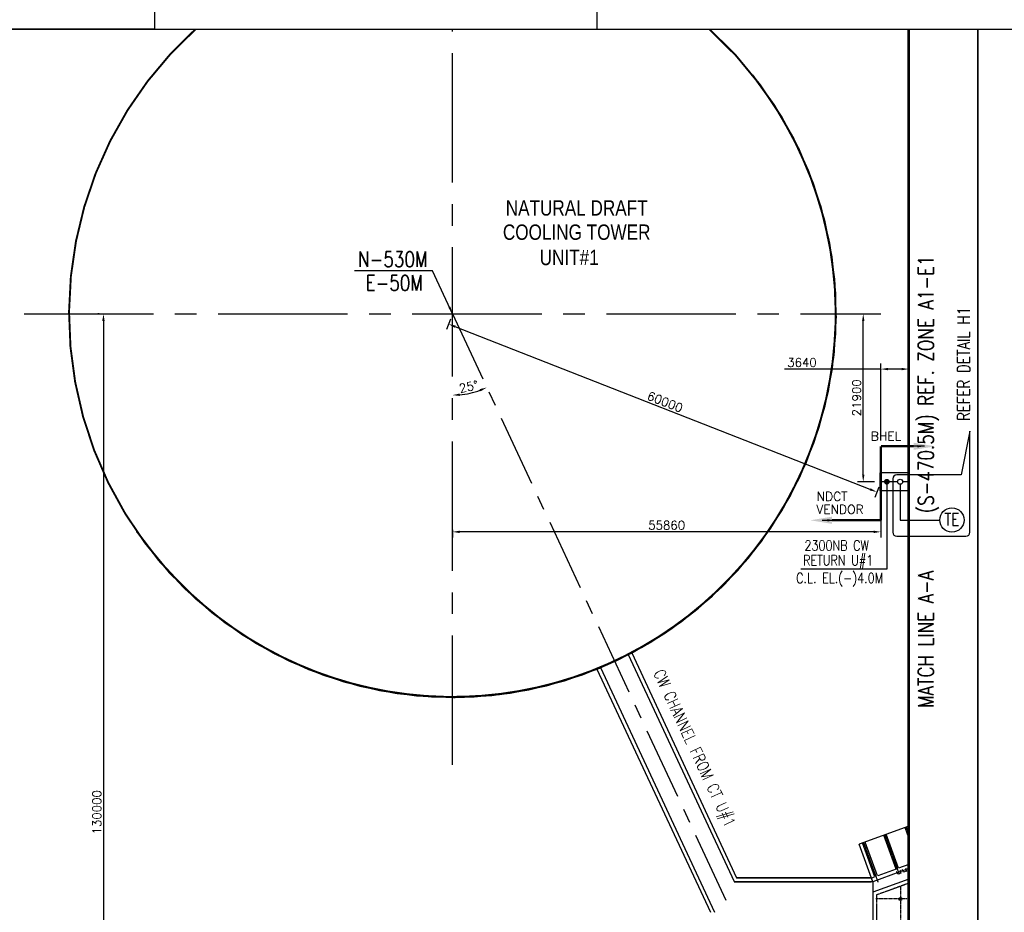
# Model space of a CAD drawing. Header units: inches. Extents: x -341304 to 31571016, y -692717 to 2132253.
# Tile 30 of 256: x 346813 to 432404, y -498319 to -420725. Entities that reach past the tile are written whole.
import ezdxf
from ezdxf.enums import TextEntityAlignment as Align

# ---------------------------------------------------------------- set-up
doc = ezdxf.new("R2010")
doc.units = ezdxf.units.IN
doc.header["$MEASUREMENT"] = 0
for name, pattern in [('CENTER', [2, 1.25, -0.25, 0.25, -0.25]), ('CENTER2', [1.125, 0.75, -0.125, 0.125, -0.125]), ('DASHDOT', [1, 0.5, -0.25, 0, -0.25]), ('HIDDEN', [0.375, 0.25, -0.125])]:
    doc.linetypes.add(name, pattern=pattern)
for name, color, linetype in [('0-CL', 8, 'CENTER'), ('1A', 3, 'Continuous'), ('2', 6, 'Continuous'), ('3', 2, 'HIDDEN'), ('7', 1, 'CENTER'), ('CWPIPE', 3, 'CENTER'), ('DIM', 1, 'Continuous'), ('HATCH', 9, 'Continuous'), ('SECTION', 7, 'Continuous'), ('text', 3, 'Continuous')]:
    doc.layers.add(name, color=color, linetype=linetype)
doc.styles.add('ROMANS', font='romans')
doc.styles.add('ROMANT', font='romant', dxfattribs={"height": 5})
doc.styles.get("Standard").update_dxf_attribs({"font": 'arial.ttf'})
doc.dimstyles.new('User-300', dxfattribs={"dimscale": 400, "dimtxt": 1.5, "dimasz": 1.25, "dimexe": 1, "dimexo": 1, "dimgap": 0.4, "dimtad": 1, "dimdec": 0, "dimlfac": 0.5, "dimzin": 0, "dimdsep": 46, "dimtxsty": 'ROMANS', "dimcen": 1, "dimclrd": 8, "dimclre": 8, "dimclrt": 3, "dimadec": 0, "dimazin": 0, "dimtfac": 1, "dimtdec": 0, "dimtix": 1, "dimtofl": 0, "dimtmove": 0, "dimatfit": 3, "dimfxl": 1, "dimtolj": 1, "dimtzin": 0, "dimarcsym": 0})
doc.dimstyles.new('User600', dxfattribs={"dimscale": 500, "dimtxt": 1.5, "dimasz": 1.25, "dimexe": 1, "dimexo": 1, "dimgap": 0.4, "dimtad": 1, "dimdec": 0, "dimzin": 0, "dimdsep": 46, "dimtxsty": 'ROMANS', "dimcen": 1, "dimclrd": 8, "dimclre": 8, "dimclrt": 3, "dimadec": 0, "dimazin": 0, "dimtfac": 1, "dimtdec": 0, "dimtix": 1, "dimtofl": 0, "dimtmove": 0, "dimatfit": 3, "dimfxl": 1, "dimtolj": 1, "dimtzin": 0, "dimarcsym": 0})
doc.dimstyles.new('User750', dxfattribs={"dimscale": 500, "dimtxt": 1.5, "dimasz": 1.25, "dimexe": 1, "dimexo": 1, "dimgap": 0.4, "dimtad": 1, "dimdec": 0, "dimlfac": 1.5, "dimzin": 0, "dimdsep": 46, "dimtxsty": 'ROMANS', "dimcen": 1, "dimclrd": 8, "dimclre": 8, "dimclrt": 3, "dimadec": 0, "dimazin": 0, "dimtfac": 1, "dimtdec": 0, "dimtix": 1, "dimtofl": 0, "dimtmove": 0, "dimatfit": 3, "dimfxl": 1, "dimtolj": 1, "dimtzin": 0, "dimarcsym": 0})

# ---------------------------------------------------------------- blocks, each defined once
blk = doc.blocks.new('*D448')
at = {"layer": '0-CL', "color": 8, "lineweight": -2, "transparency": 16777216}
for p, q in [((5014, 17160), (5014, 16652)), ((6420, 17160), (6420, 16652)), ((4414, 16652), (1065, 16652)), ((7020, 16652), (7620, 16652))]:
    blk.add_line(p, q, dxfattribs=at)
at = {"layer": '0-CL', "color": 8, "transparency": 16777216}
for points in [[(4414, 16752), (4414, 16552), (5014, 16652)], [(7020, 16752), (7020, 16552), (6420, 16652)]]:
    blk.add_solid(points, dxfattribs=at)
at = {"layer": 'Defpoints', "color": 0, "transparency": 16777216}
for p in [(5014, 17160), (6420, 17160), (6420, 16652)]:
    blk.add_point(p, dxfattribs=at)
at = {"layer": '0-CL', "color": 3, "transparency": 16777216, "insert": (2440, 17312), "char_height": 1000, "attachment_point": 5, "style": 'ROMANS'}
blk.add_mtext('\\A1;125', dxfattribs=at)
blk = doc.blocks.new('*D449')
at = {"layer": '0-CL', "color": 8, "lineweight": -2, "transparency": 16777216}
for p, q in [((6168, 26103), (4550, 26103)), ((4550, 21135), (4550, 25503)), ((2483, 20535), (4550, 20535))]:
    blk.add_line(p, q, dxfattribs=at)
at = {"layer": '0-CL', "color": 8, "transparency": 16777216}
for points in [[(4450, 25503), (4650, 25503), (4550, 26103)], [(4450, 21135), (4650, 21135), (4550, 20535)]]:
    blk.add_solid(points, dxfattribs=at)
at = {"layer": 'Defpoints', "color": 0, "transparency": 16777216}
for p in [(4550, 26103), (6168, 26103), (2483, 20535)]:
    blk.add_point(p, dxfattribs=at)
at = {"layer": '0-CL', "color": 3, "transparency": 16777216, "insert": (3890, 23319), "char_height": 1000, "attachment_point": 5, "rotation": 90, "style": 'ROMANS'}
blk.add_mtext('\\A1;450', dxfattribs=at)
blk = doc.blocks.new('*D450')
at = {"layer": '0-CL', "color": 8, "lineweight": -2, "transparency": 16777216}
for p, q in [((5295, 27151), (2823, 27151)), ((2823, 21135), (2823, 26551)), ((4368, 20535), (2823, 20535))]:
    blk.add_line(p, q, dxfattribs=at)
at = {"layer": '0-CL', "color": 8, "transparency": 16777216}
for points in [[(2723, 26551), (2923, 26551), (2823, 27151)], [(2723, 21135), (2923, 21135), (2823, 20535)]]:
    blk.add_solid(points, dxfattribs=at)
at = {"layer": 'Defpoints', "color": 0, "transparency": 16777216}
for p in [(2823, 27151), (5295, 27151), (4368, 20535)]:
    blk.add_point(p, dxfattribs=at)
at = {"layer": '0-CL', "color": 3, "transparency": 16777216, "insert": (2163, 23843), "char_height": 1000, "attachment_point": 5, "rotation": 90, "style": 'ROMANS'}
blk.add_mtext('\\A1;600', dxfattribs=at)
blk = doc.blocks.new('*D451')
at = {"layer": '0-CL', "color": 8, "lineweight": -2, "transparency": 16777216}
for p, q in [((2300, 28949), (2300, 33585)), ((8506, 28349), (2300, 28349)), ((6629, 27580), (2300, 27580)), ((2300, 26980), (2300, 26380))]:
    blk.add_line(p, q, dxfattribs=at)
at = {"layer": '0-CL', "color": 8, "transparency": 16777216}
for points in [[(2200, 28949), (2400, 28949), (2300, 28349)], [(2200, 26980), (2400, 26980), (2300, 27580)]]:
    blk.add_solid(points, dxfattribs=at)
at = {"layer": 'Defpoints', "color": 0, "transparency": 16777216}
for p in [(2300, 28349), (8506, 28349), (6629, 27580)]:
    blk.add_point(p, dxfattribs=at)
at = {"layer": '0-CL', "color": 3, "transparency": 16777216, "insert": (1640, 32211), "char_height": 1000, "attachment_point": 5, "rotation": 90, "style": 'ROMANS'}
blk.add_mtext('\\A1;150', dxfattribs=at)
blk = doc.blocks.new('*D714')
at = {"color": 8, "lineweight": -2, "transparency": 16777216}
blk.add_arc((-411274, -185209, 0), 7061, 275.07344, 289.92656, dxfattribs=at)
at = {"color": 8, "transparency": 16777216}
for points in [[(-408907, -191751, 0), (-408828, -191944, 0), (-408290, -191609, 0)], [(-410645, -192346, 0), (-410654, -192138, 0), (-411274, -192270, 0)]]:
    blk.add_solid(points, dxfattribs=at)
at = {"layer": 'Defpoints', "color": 0, "transparency": 16777216}
for p in [(-411274, -164453, 0), (-411274, -185209, 0), (-410250, -192196, 0), (-411274, -218543, 0), (-387013, -237237, 0)]:
    blk.add_point(p, dxfattribs=at)
at = {"color": 3, "transparency": 16777216, "insert": (-409870, -191541, 0), "char_height": 750, "attachment_point": 5, "rotation": 12.5, "style": 'ROMANS'}
blk.add_mtext('\\A1;25°', dxfattribs=at)
blk = doc.blocks.new('*D723')
at = {"color": 8, "lineweight": -2, "transparency": 16777216}
for p, q in [((-374033, -190010), (-382415, -190010)), ((-374033, -196220), (-374033, -189510)), ((-372232, -190010), (-373408, -190010)), ((-371607, -192541), (-371607, -189510))]:
    blk.add_line(p, q, dxfattribs=at)
at = {"color": 8, "transparency": 16777216}
for points in [[(-373408, -189905), (-373408, -190114), (-374033, -190010)], [(-372232, -189905), (-372232, -190114), (-371607, -190010)]]:
    blk.add_solid(points, dxfattribs=at)
at = {"layer": 'Defpoints', "color": 0, "transparency": 16777216}
for p in [(-371607, -190010), (-371607, -193041), (-374033, -196720, 0)]:
    blk.add_point(p, dxfattribs=at)
at = {"color": 3, "transparency": 16777216, "insert": (-380894, -189435), "char_height": 750, "attachment_point": 5, "style": 'ROMANS'}
blk.add_mtext('\\A1;3640', dxfattribs=at)
blk = doc.blocks.new('*D724')
at = {"color": 8, "lineweight": -2, "transparency": 16777216}
for p, q in [((-375400, -185203), (-375066, -185203)), ((-375566, -199178), (-375566, -185828)), ((-374586, -199803), (-376066, -199803))]:
    blk.add_line(p, q, dxfattribs=at)
at = {"color": 8, "transparency": 16777216}
for points in [[(-375670, -185828), (-375462, -185828), (-375566, -185203)], [(-375670, -199178), (-375462, -199178), (-375566, -199803)]]:
    blk.add_solid(points, dxfattribs=at)
at = {"layer": 'Defpoints', "color": 0, "transparency": 16777216}
for p in [(-375900, -185203), (-375566, -185203), (-374086, -199803)]:
    blk.add_point(p, dxfattribs=at)
at = {"color": 3, "transparency": 16777216, "insert": (-376141, -192503), "char_height": 750, "attachment_point": 5, "rotation": 90, "style": 'ROMANS'}
blk.add_mtext('\\A1;21900', dxfattribs=at)
blk = doc.blocks.new('*D725')
at = {"color": 8, "lineweight": -2, "transparency": 16777216}
for p, q in [((-374033, -201082), (-374033, -204659)), ((-411274, -203986), (-411274, -204659)), ((-374658, -204159), (-410649, -204159))]:
    blk.add_line(p, q, dxfattribs=at)
at = {"color": 8, "transparency": 16777216}
for points in [[(-410649, -204055), (-410649, -204263), (-411274, -204159)], [(-374658, -204055), (-374658, -204263), (-374033, -204159)]]:
    blk.add_solid(points, dxfattribs=at)
at = {"layer": 'Defpoints', "color": 0, "transparency": 16777216}
for p in [(-374033, -200582), (-411274, -203486), (-411274, -204159)]:
    blk.add_point(p, dxfattribs=at)
at = {"color": 3, "transparency": 16777216, "insert": (-392654, -203584), "char_height": 750, "attachment_point": 5, "style": 'ROMANS'}
blk.add_mtext('\\A1;55860', dxfattribs=at)
blk = doc.blocks.new('*D733')
at = {"color": 8, "lineweight": -2, "transparency": 16777216}
for p, q in [((-411456, -185669), (-411806, -186560)), ((-374965, -200467), (-411041, -186323)), ((-374216, -200269), (-374566, -201160))]:
    blk.add_line(p, q, dxfattribs=at)
at = {"color": 8, "transparency": 16777216}
for points in [[(-411003, -186226), (-411079, -186420), (-411623, -186095)], [(-374927, -200370), (-375003, -200564), (-374383, -200695)]]:
    blk.add_solid(points, dxfattribs=at)
at = {"layer": 'Defpoints', "color": 0, "transparency": 16777216}
for p in [(-411274, -185203), (-411623, -186095), (-374033, -199803)]:
    blk.add_point(p, dxfattribs=at)
at = {"color": 3, "transparency": 16777216, "insert": (-392793, -192860), "char_height": 750, "attachment_point": 5, "rotation": 338.59242, "style": 'ROMANS'}
blk.add_mtext('\\A1;60000', dxfattribs=at)
blk = doc.blocks.new('*D736')
at = {"color": 8, "lineweight": -2, "transparency": 16777216}
for p, q in [((-441976, -185203), (-442115, -185203)), ((-441615, -185828), (-441615, -271245)), ((-441537, -271870), (-442115, -271870))]:
    blk.add_line(p, q, dxfattribs=at)
at = {"color": 8, "transparency": 16777216}
for points in [[(-441720, -185828), (-441511, -185828), (-441615, -185203)], [(-441720, -271245), (-441511, -271245), (-441615, -271870)]]:
    blk.add_solid(points, dxfattribs=at)
at = {"layer": 'Defpoints', "color": 0, "transparency": 16777216}
for p in [(-441476, -185203), (-441615, -271870), (-441037, -271870, 43622)]:
    blk.add_point(p, dxfattribs=at)
at = {"color": 3, "transparency": 16777216, "insert": (-442190, -228537), "char_height": 750, "attachment_point": 5, "rotation": 90, "style": 'ROMANS'}
blk.add_mtext('\\A1;130000', dxfattribs=at)
blk = doc.blocks.new('A$C02AE2C02')
at = {"layer": '1A'}
for p, q in [((-34000, 11495), (-40479, 9136)), ((-35653, 5892), (-37261, 10308)), ((-35324, 6011), (-36932, 10428)), ((-34000, 9975), (-34489, 11317)), ((-34000, 10998), (-34160, 11437)), ((-38700, 4250), (-40479, 9136)), ((-38425, 4882), (-40033, 9299)), ((-38096, 5002), (-39704, 9418)), ((-34000, 6493), (-35324, 6011)), ((-34000, 5961), (-38700, 4250)), ((-35653, 5892), (-38025, 5028)), ((-38495, 4857), (-38871, 4720)), ((-34000, 4578), (-38700, 2867)), ((-38700, 4250), (-38700, -4250)), ((-34000, -4578), (-38700, -2867)), ((-38700, -4250), (-40479, -9136)), ((-38425, -4882), (-40033, -9299)), ((-38096, -5002), (-39704, -9418)), ((-38425, -4882), (-38871, -4720)), ((-34000, -5961), (-38700, -4250)), ((-35653, -5892), (-38096, -5002)), ((-35653, -5892), (-37261, -10308)), ((-35324, -6011), (-36932, -10428)), ((-34000, -6493), (-35324, -6011)), ((-34000, -11495), (-40479, -9136)), ((-34000, -9975), (-34489, -11317)), ((-34000, -10998), (-34160, -11437))]:
    blk.add_line(p, q, dxfattribs=at)
at = {"layer": '1A', "ltscale": 100}
for centre, radius in [((-35100, 2000), 195), ((-35100, 2000), 95), ((-35100, -2000), 195), ((-35100, -2000), 195), ((-35100, -2000), 95), ((-35100, -2000), 95)]:
    blk.add_circle(centre, radius, dxfattribs=at)
at = {"layer": '2', "color": 240}
for p, q in [((-35555, 5536), (-35645, 5504)), ((-35433, 5214), (-35549, 5533)), ((-35060, 5344), (-35426, 5211)), ((-35173, 5670), (-35057, 5351)), ((-35081, 5709), (-35170, 5677)), ((-34819, 5805), (-34908, 5772)), ((-34696, 5482), (-34812, 5802)), ((-34323, 5613), (-34689, 5479)), ((-34436, 5938), (-34320, 5619)), ((-34344, 5977), (-34433, 5945)), ((-35555, -5536), (-35645, -5504)), ((-35433, -5214), (-35549, -5533)), ((-35060, -5344), (-35426, -5211)), ((-35173, -5670), (-35057, -5351)), ((-35081, -5709), (-35170, -5677)), ((-34819, -5805), (-34908, -5772)), ((-34696, -5482), (-34812, -5802)), ((-34323, -5613), (-34689, -5479)), ((-34436, -5938), (-34320, -5619)), ((-34344, -5977), (-34433, -5945))]:
    blk.add_line(p, q, dxfattribs=at)
for centre, start, end in [((-35554, 5532), 20.00497, 110.00497), ((-35428, 5216), 200.00497, 290.00497), ((-35168, 5672), 110.00497, 200.00497), ((-34817, 5800), 20.00497, 110.00497), ((-34432, 5940), 110.00497, 200.00497), ((-34325, 5617), 290.00497, 20.00497), ((-35554, -5532), 249.99503, 339.99503), ((-35428, -5216), 69.99503, 159.99503), ((-35168, -5672), 159.99503, 249.99503), ((-35062, -5349), 339.99503, 69.99503), ((-34817, -5800), 249.99503, 339.99503), ((-34691, -5484), 69.99503, 159.99503), ((-34432, -5940), 159.99503, 249.99503), ((-34325, -5617), 339.99503, 69.99503)]:
    blk.add_arc(centre, 5, start, end, dxfattribs=at)
at = {"layer": '2'}
for centre, start, end in [((-35062, 5349), 290.00497, 20.00497), ((-34691, 5484), 200.00497, 290.00497)]:
    blk.add_arc(centre, 5, start, end, dxfattribs=at)
at = {"layer": '3'}
for p, q in [((-34000, 4046), (-38200, 2516)), ((-38200, 2516), (-38200, -2516)), ((-34000, -4046), (-38200, -2516))]:
    blk.add_line(p, q, dxfattribs=at)
at = {"layer": '7', "color": 240}
for p, q in [((-35219, 5212), (-37103, 10388)), ((-34000, 10486), (-34331, 11397)), ((-37991, 4203), (-39875, 9378)), ((-35100, 3745), (-35100, -3745)), ((-34000, 2000), (-38300, 2000)), ((-34000, -2000), (-38300, -2000)), ((-37991, -4203), (-39875, -9378)), ((-35219, -5212), (-37103, -10388))]:
    blk.add_line(p, q, dxfattribs=at)
at = {"layer": '7'}
blk.add_line((-34000, -10486), (-34331, -11397), dxfattribs=at)
blk = doc.blocks.new('BFV FOUNDATION')
at = {"color": 7}
blk.add_lwpolyline([(40508.6, -290617.7), (90122.4, -290617.7), (90122.4, -240076.6), (9214.1, -240076.6), (9214.1, -290617.7), (40508.6, -290617.7)], dxfattribs=at)
at = {"layer": 'DIM', "color": 0}
blk.add_line((47669.4, -244042.5), (47669.4, -290617.7), dxfattribs=at)
blk = doc.blocks.new('A$C34C155A4')
at = {"layer": 'HATCH', "ltscale": 750}
h = blk.add_hatch(dxfattribs=at)
h.set_pattern_fill('AR-CONC', color=256, scale=250, style=0)
h.set_pattern_definition([(50, (473407.8, 167438.4), (1793.1505, -156.8803), [187.5, -2062.5]), (355, (473407.8, 167438.4), (-346.878, 1880.48), [150, -1650]), (100.45144, (473557.3, 167425.3), (1446.272, 1723.6), [159.3505, -1752.855]), (46.1842, (473407.8, 167938.4), (2668.103, -413.798), [281.25, -3093.75]), (96.63564, (473630.2, 167904), (2336.655, 2435.297), [239.026, -2629.284]), (351.18416, (473407.8, 167938.4), (2336.655, 2435.297), [225, -2475]), (21, (473657.8, 167813.4), (1492.2676, -1006.5472), [187.5, -2062.5]), (326, (473657.8, 167813.4), (608.288, 1812.875), [150, -1650]), (71.45144, (473782.2, 167729.5), (2100.556, 806.328), [159.3505, -1752.855]), (37.5, (473407.84, 167438.36), (30.3996, 832.2346), [0, -1630, 0, -1675, 0, -1656.25]), (7.5, (473407.8, 167438.4), (657.6738, 986.0293), [0, -955, 0, -1592.5, 0, -631.25]), (327.5, (472850.34, 167438.36), (1334.5561, -56.3872), [0, -625, 0, -1950, 0, -2587.5]), (317.5, (472600.3, 167438.4), (1457.9654, 250.2625), [0, -812.5, 0, -1295, 0, -1837.5])])
h.paths.add_polyline_path([(13173.2, 17159.9), (14579.4, 17159.9), (14579.4, 25878.6), (13173.2, 26159.9)])
h.paths.add_polyline_path([(5013.8, 17159.9), (6420, 17159.9), (6420, 26159.9), (5013.8, 25878.6)])
at = {"color": 7}
blk.add_lwpolyline([(38589.2, 37068.2), (38589.2, 7734.9), (0, 7734.9), (0, 37068.2)], close=True, dxfattribs=at)
at = {"layer": '0-CL', "lineweight": -3, "ltscale": 1000}
blk.add_line((9796.6, 33237.8), (9796.6, 31073), dxfattribs=at)
for start, end in [(90, 179.998494), (0.001506, 90)]:
    blk.add_arc((8937.9, 33237.8), 858.8, start, end, dxfattribs=at)
at = {"layer": 'SECTION'}
for p, q in [((8937.9, 34408.7), (8937.9, 33784.3)), ((8391.3, 33237.8), (7766.9, 33237.8)), ((9484.4, 31073), (9484.4, 33237.8)), ((10108.8, 33237.8), (9484.4, 33237.8)), ((10108.8, 31073), (10108.8, 33237.8)), ((8505.8, 31073), (11087.5, 31073)), ((10415.4, 30921.3), (9163.2, 28472.2)), ((9177.9, 30921.3), (10430, 28472.2)), ((9175.6, 29711.1), (10417.6, 29711.1)), ((8505.8, 28472.2), (11087.5, 28472.2)), ((8505.8, 28349.3), (11087.5, 28349.3)), ((5294.5, 27579.9), (14298.7, 27579.9)), ((8505.8, 28226.4), (11087.5, 28226.4)), ((9484.4, 27579.9), (9484.4, 28226.4)), ((10108.8, 27579.9), (10108.8, 28226.4)), ((5294.5, 27151.2), (14298.7, 27151.2)), ((5294.5, 26722.4), (6420, 26722.4)), ((6420, 26722.4), (14298.7, 26722.4)), ((5013.8, 25878.6), (6420, 26159.9)), ((14579.4, 25878.6), (13173.2, 26159.9)), ((5013.8, 20534.9), (1680.4, 20534.9)), ((2211.5, 19942.9), (2803.5, 20534.9)), ((2450.2, 19942.9), (3042.2, 20534.9)), ((2688.8, 19942.9), (3280.8, 20534.9)), ((3395.2, 20534.9), (3987.2, 19942.9)), ((3633.8, 20534.9), (4225.8, 19942.9)), ((3872.5, 20534.9), (4464.5, 19942.9)), ((25867.9, 20534.9), (14579.4, 20534.9)), ((15997.3, 19942.9), (16589.3, 20534.9)), ((16236, 19942.9), (16828, 20534.9)), ((16474.6, 19942.9), (17066.6, 20534.9)), ((16996.3, 20534.9), (17588.3, 19942.9)), ((17234.9, 20534.9), (17827, 19942.9)), ((17473.6, 20534.9), (18065.6, 19942.9)), ((19515.7, 19942.9), (20107.7, 20534.9)), ((19754.3, 19942.9), (20346.3, 20534.9)), ((19992.9, 19942.9), (20585, 20534.9)), ((20699.3, 20534.9), (21291.3, 19942.9)), ((20937.9, 20534.9), (21530, 19942.9)), ((21176.6, 20534.9), (21768.6, 19942.9)), ((6420, 17159.9), (5013.8, 17159.9)), ((14579.4, 17159.9), (13173.2, 17159.9)), ((7754, 14124.9), (8850.4, 15376.5)), ((8850.4, 15376.5), (9789.7, 13081.5)), ((9789.7, 13081.5), (11146.5, 15376.5)), ((11146.5, 15376.5), (11459.8, 14124.9)), ((6420, 14124.9), (7754, 14124.9)), ((11459.8, 14124.9), (13173.2, 14124.9))]:
    blk.add_line(p, q, dxfattribs=at)
at = {"layer": 'SECTION', "color": 2, "linetype": 'CENTER'}
for p, q in [((9796.6, 32093.4), (9796.6, 28424.1)), ((9796.6, 28424.1), (9796.6, 11316.4))]:
    blk.add_line(p, q, dxfattribs=at)
at = {"layer": 'SECTION', "linetype": 'Continuous'}
for p, q in [((8505.8, 28226.4), (8505.8, 28472.2)), ((11087.5, 28472.2), (11087.5, 28226.4)), ((5294.5, 26722.4), (5294.5, 27579.9)), ((14298.7, 27579.9), (14298.7, 26722.4)), ((6420, 26722.4), (6420, 14124.9)), ((13173.2, 14124.9), (13173.2, 26722.4)), ((5013.8, 25878.6), (5013.8, 17159.9)), ((14579.4, 17159.9), (14579.4, 25878.6))]:
    blk.add_line(p, q, dxfattribs=at)
at = {"layer": 'SECTION'}
blk.add_lwpolyline([(8505.8, 31073), (11087.5, 31073), (11087.5, 30921.3), (8505.8, 30921.3)], close=True, dxfattribs=at)
for radius, start, end in [(1170.9, 90, 179.999297), (1170.9, 0.001506, 90), (546.6, 90, 179.998494), (546.6, 0.001506, 90)]:
    blk.add_arc((8937.9, 33237.8), radius, start, end, dxfattribs=at)
at = {"layer": 'text', "style": 'ROMANS', "width": 0.8}
for s, p in [('150 NB VENT VALVE (TYP)', (10484.3, 33887.8)), ('600 NB BLANK FLANGE DRILLED AT CENTRE', (11092.5, 30376.9)), ('TO SUIT 150 NB PIPE CONN.', (15790.9, 28606)), ('TOP OF CONCRETE TO BE SLOPED', (15271.9, 25310.1)), ('GROUND LEVEL', (15732.4, 20942.5)), ('125 THK ENCASING ON PIPE ', (17298.2, 16232.1))]:
    blk.add_text(s, height=1000, dxfattribs=at).set_placement(p)
at = {"layer": 'text', "color": 1, "lineweight": 25, "style": 'ROMANT'}
for s, p in [('%%UDETAIL-Z', (18497.8, 11029.3, 3283.3)), ('(NTS)', (18497.8, 8815.3, 3283.3))]:
    blk.add_text(s, height=1250, dxfattribs=at).set_placement(p, align=Align.CENTER)
at = {"layer": '0-CL'}
dim = blk.add_linear_dim(base=(2300.3, 28349.3), p1=(6629.3, 27579.9), p2=(8505.8, 28349.3), angle=90, text='150', dimstyle='User-300', override={"dimtxt": 2.5, "dimasz": 1.5, "dimexe": 0, "dimexo": 0}, dxfattribs=at)
dim.commit()
dim.dimension.update_dxf_attribs({"geometry": '*D451', "text_midpoint": (2300.3, 32210.7), "dimtype": 128})
for base, p1, p2, text, picture, middle in [((2822.6, 27151.2), (4367.6, 20534.9), (5294.5, 27151.2), '600', '*D450', (2162.6, 23843)), ((4549.8, 26103.4), (2482.9, 20534.9), (6168.4, 26103.4), '450', '*D449', (3889.8, 23319.1))]:
    dim = blk.add_linear_dim(base=base, p1=p1, p2=p2, angle=90, text=text, dimstyle='User-300', override={"dimtxt": 2.5, "dimasz": 1.5, "dimexe": 0, "dimexo": 0}, dxfattribs=at)
    dim.commit()
    dim.dimension.update_dxf_attribs({"geometry": picture, "text_midpoint": middle})
dim = blk.add_linear_dim(base=(6420, 16652.1), p1=(5013.8, 17159.9), p2=(6420, 17159.9), text='125', dimstyle='User-300', override={"dimtxt": 2.5, "dimasz": 1.5, "dimexe": 0, "dimexo": 0}, dxfattribs=at)
dim.commit()
dim.dimension.update_dxf_attribs({"geometry": '*D448', "text_midpoint": (2439.5, 16652.1), "dimtype": 128})
at = {"color": 4}
blk.add_leader([(10735.6, 31073), (10735.6, 33404), (26970.1, 33404)], dimstyle='User600', override={"dimgap": 0.4, "dimtad": 0}, dxfattribs=at)
for points in [[(11651.9, 27579.9), (11651.9, 30045.9), (38355.2, 30045.9)], [(13876.3, 26019.3), (15292.7, 25001), (36744.6, 25001)], [(14579.4, 17518.2), (17524.6, 15948.9), (35260.5, 15948.9)]]:
    blk.add_leader(points, dimstyle='User600', override={"dimgap": 0.4, "dimtad": 0})
blk = doc.blocks.new('cooling tower')
at = {"color": 5, "linetype": 'CENTER2', "ltscale": 15000}
for p, q in [((-411273.75, -224416.86), (-411273.75, -160462.79)), ((-448521.21, -185203.24), (-374026.29, -185203.24))]:
    blk.add_line(p, q, dxfattribs=at)
at = {"color": 8}
for p, q in [((-411273.75, -187203.24), (-411273.75, -183203.24)), ((-413273.75, -185203.24), (-409273.75, -185203.24))]:
    blk.add_line(p, q, dxfattribs=at)
at = {"color": 7}
for p, q in [((-367046.33, -199203.86, -72188.48), (-372656.42, -199203.86, -72188.48)), ((-372999.54, -199546.98, -72188.48), (-372999.54, -204191.35, -72188.48)), ((-366302.84, -204191.35, -72188.48), (-366302.84, -199546.98, -72188.48)), ((-372656.42, -204534.47, -72188.48), (-366645.96, -204534.47, -72188.48))]:
    blk.add_line(p, q, dxfattribs=at)
at = {"color": 230}
blk.add_line((-372366.78, -200020.27), (-372366.78, -202409.84), dxfattribs=at)
at = {"color": 2}
for p, q in [((-395995.69, -214812.23), (-386785.42, -234563.71)), ((-395693.58, -214671.35), (-386573.06, -234230.37)), ((-398714.61, -216080.08), (-388852.07, -237230.37)), ((-398412.51, -215939.21), (-388484.27, -237230.37)), ((-386573.06, -234236.58, 0), (-374890.86, -234236.58, 0)), ((-374861.87, -234236.58, 0), (-386573.06, -234236.58, 0)), ((-375056.89, -234236.58, 0), (-386573.06, -234236.58, 0)), ((-386785.42, -234569.91, 0), (-374890.86, -234569.91, 0)), ((-375123.55, -234569.91, 0), (-386785.42, -234569.91, 0)), ((-374740.51, -234569.91, 0), (-386785.42, -234569.91, 0))]:
    blk.add_line(p, q, dxfattribs=at)
at = {"ltscale": 0.5}
for points in [[(-475773.34, -160462.79), (-365600.46, -160462.79), (-365600.46, -287926.74), (-475773.34, -287926.74)], [(-365600.46, -160462.79), (-267453.15, -160462.79), (-267453.15, -287926.74), (-365600.46, -287926.74)]]:
    blk.add_lwpolyline(points, close=True, dxfattribs=at)
at = {"color": 1, "linetype": 'Continuous', "ltscale": 100, "const_width": 166.67}
for points in [[(-433612.53, -160462.79, 0.38689996), (-438004.65, -205117.31)], [(-438003.81, -205118.44, 1.10315984), (-388934.97, -160462.79, 1.10315984)], [(-438741.37, -204088.19, 1.03556417), (-385191.75, -164446.55)]]:
    blk.add_lwpolyline(points, format="xyb", dxfattribs=at)
at = {"linetype": 'DASHDOT', "ltscale": 5000, "const_width": 233.33}
blk.add_lwpolyline([(-371607.09, -160462.79), (-371607.09, -287926.74)], dxfattribs=at)
at = {"color": 7, "elevation": -72188.48}
blk.add_lwpolyline([(-366302.84, -199546.98), (-366302.84, -195410.35), (-367046.33, -199203.86)], dxfattribs=at)
at = {"color": 2, "const_width": 200, "elevation": 0}
for points in [[(-374033.45, -203152.88), (-374033.45, -196720.27)], [(-371190.86, -196720.27), (-374033.45, -196720.27)], [(-378290.49, -203152.88), (-374033.45, -203152.88)]]:
    blk.add_lwpolyline(points, dxfattribs=at)
at = {"color": 230}
blk.add_lwpolyline([(-372366.78, -200518.75), (-372366.78, -203131.36), (-368916.22, -203131.36)], dxfattribs=at)
for centre, radius in [((-372366.78, -199803.24), 217.03), ((-372366.78, -199803.24), 217.03), ((-367861.78, -203131.36), 1054.44)]:
    blk.add_circle(centre, radius, dxfattribs=at)
at = {"color": 1, "linetype": 'Continuous', "ltscale": 100}
blk.add_arc((-411273.75, -185203.24), 33333.33, 270, 21.2506799, dxfattribs=at)
at = {"color": 7}
for centre, start, end in [((-372656.42, -199546.98, -72188.48), 90, 180), ((-372656.42, -204191.35, -72188.48), 180, 270), ((-366645.96, -204191.35, -72188.48), 270, 0)]:
    blk.add_arc(centre, 343.12, start, end, dxfattribs=at)
at = {"color": 2}
for points in [[(-371190.86, -196407.77, 0), (-369315.86, -196720.27, 0), (-371190.86, -197032.77, 0)], [(-378290.49, -203465.38, 0), (-380165.49, -203152.88, 0), (-378290.49, -202840.38, 0)]]:
    blk.add_solid(points, dxfattribs=at)
at = {"layer": '0-CL', "lineweight": -3, "ltscale": 5000}
blk.add_line((-411273.75, -185203.24), (-387013.1, -237230.37), dxfattribs=at)
at = {"layer": '0-CL', "lineweight": -3, "ltscale": 1500}
for p, q in [((-372583.81, -199803.24), (-374033.45, -199803.24)), ((-371607.09, -199803.24), (-372149.76, -199803.24))]:
    blk.add_line(p, q, dxfattribs=at)
at = {"layer": 'CWPIPE', "color": 1, "linetype": 'Continuous'}
for p, q in [((-374086, -200581.58), (-374086, -199024.91)), ((-371607.09, -199024.91), (-374033.45, -199024.91)), ((-371607.09, -200581.58), (-374033.45, -200581.58))]:
    blk.add_line(p, q, dxfattribs=at)
at = {"color": 230, "xscale": 0.666666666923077, "yscale": 0.666666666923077, "zscale": 0.666666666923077}
blk.add_blockref('A$C02AE2C02', (-348940.42, -237403.24, 0), dxfattribs=at)
at = {"color": 3, "lineweight": -2, "style": 'ROMANS', "width": 0.8}
for s, height, p in [('N-530M', 1333.333, (-416458.11, -180464.44, -93.62)), ('E-50M', 1333.333, (-416331.06, -182523.06, -93.62)), ('TE', 1066.667, (-367867.07, -203081.29, -93.62))]:
    blk.add_text(s, height=height, dxfattribs=at).set_placement(p, align=Align.MIDDLE_CENTER)
blk.add_text('REFER DETAIL H1', height=1066.6667, rotation=90, dxfattribs=at).set_placement((-366841, -189554.9, -93.62), align=Align.MIDDLE_CENTER)
at = {"layer": 'text', "lineweight": 25, "width": 0.8}
for s, height, p in [('NATURAL DRAFT', 1333.3333, (-400478.4, -176008.57)), ('COOLING TOWER', 1333.3333, (-400478.4, -178105.35)), ('UNIT#1', 1333.333, (-401128.57, -180314.52))]:
    blk.add_text(s, height=height, dxfattribs=at).set_placement(p, align=Align.MIDDLE)
at = {"layer": 'text', "lineweight": 25, "style": 'ROMANT', "width": 0.8}
for s, height, rotation, p in [('MATCH LINE A-A     (S-470.5M) REF. ZONE A1-E1', 1333.3333, 90, (-369451.5, -219473.36, 24484.59)), ('CW CHANNEL FROM CT U#1', 1000, 295, (-393830.08, -216411.14, -87.26))]:
    blk.add_text(s, height=height, rotation=rotation, dxfattribs=at).set_placement(p)
at = {"layer": 'text', "lineweight": 25, "style": 'ROMANT'}
for s, p in [('BHEL', (-374911.36, -196228.83, 24484.59)), ('NDCT', (-379620.36, -201468.25, 24484.59)), ('VENDOR', (-379644.84, -202595.97, 24484.59))]:
    blk.add_text(s, height=780, dxfattribs=at).set_placement(p)
at = {"layer": 'text', "lineweight": 25, "style": 'ROMANS', "width": 0.8}
for s, height, p in [('2300NB CW', 888.889, (-380680.02, -205786.69, -159598.83)), ('RETURN U#1', 888.889, (-380795.72, -207072.14, -159598.83)), ('C.L. EL.(-)4.0M', 888.8889, (-381401.53, -208615.3, -159598.83))]:
    blk.add_text(s, height=height, dxfattribs=at).set_placement(p)
at = {"color": 8}
dim = blk.add_angular_dim_2l(base=(-410250.44, -192195.51), line1=((-411273.75, -185209.45, 0), (-387013.1, -237236.58, 0)), line2=((-411273.75, -218542.78, 0), (-411273.75, -164452.76, 0)), dimstyle='User750', dxfattribs=at)
dim.commit()
dim.dimension.update_dxf_attribs({"geometry": '*D714', "text_midpoint": (-409870.01, -191541.32, 0)})
at = {"color": 7}
for base, p1, p2, picture, middle in [((-441615.37, -271869.91), (-441476.05, -185203.24), (-441036.83, -271869.91, 43621.99), '*D736', (-442190.37, -228536.58)), ((-375566.32, -185203.24), (-374086, -199803.24), (-375899.66, -185203.24), '*D724', (-376141.32, -192503.24))]:
    dim = blk.add_linear_dim(base=base, p1=p1, p2=p2, angle=90, dimstyle='User750', dxfattribs=at)
    dim.commit()
    dim.dimension.update_dxf_attribs({"geometry": picture, "text_midpoint": middle})
dim = blk.add_aligned_dim(p1=(-372149.76, -199803.24), p2=(-411273.75, -185203.24), distance=957.75, dimstyle='User750', dxfattribs=at)
dim.commit()
dim.dimension.update_dxf_attribs({"geometry": '*D733', "text_midpoint": (-392793.31, -192859.59)})
dim = blk.add_linear_dim(base=(-371607.09, -190009.55), p1=(-374033.45, -196720.27, 0), p2=(-371607.09, -193040.52), dimstyle='User750', dxfattribs=at)
dim.commit()
dim.dimension.update_dxf_attribs({"geometry": '*D723', "text_midpoint": (-380893.54, -190009.55), "dimtype": 128})
dim = blk.add_linear_dim(base=(-411273.75, -204158.86), p1=(-374033.45, -200581.58), p2=(-411273.75, -203486.22), dimstyle='User750', dxfattribs=at)
dim.commit()
dim.dimension.update_dxf_attribs({"geometry": '*D725', "text_midpoint": (-392653.6, -203583.86)})
for points in [[(-411273.75, -185203.24), (-413007.61, -181465.84), (-419784.16, -181465.84)], [(-370254.07, -196720.27, 0), (-373602.45, -196720.27, 0)], [(-379145.95, -203152.88, 0), (-374181.03, -203152.88, 0)]]:
    blk.add_leader(points, dimstyle='User750')
blk.add_leader([(-373516.17, -199803.24), (-373516.17, -207401), (-380993.84, -207401)], dimstyle='User750', override={"dimasz": 1, "dimldrblk": 'Dot'}, dxfattribs=at)

msp = doc.modelspace()

# ---------------------------------------------------------------- block references
at = {"color": 7}
msp.add_blockref('A$C34C155A4', (319936, -429286.8), dxfattribs=at)
at = {"color": 20}
msp.add_blockref('cooling tower', (795709.4, -261089.1), dxfattribs=at)
at = {"layer": 'DIM', "color": 0}
msp.add_blockref('BFV FOUNDATION', (349311.1, -130934.2), dxfattribs=at)

doc.saveas('drawing.dxf')
